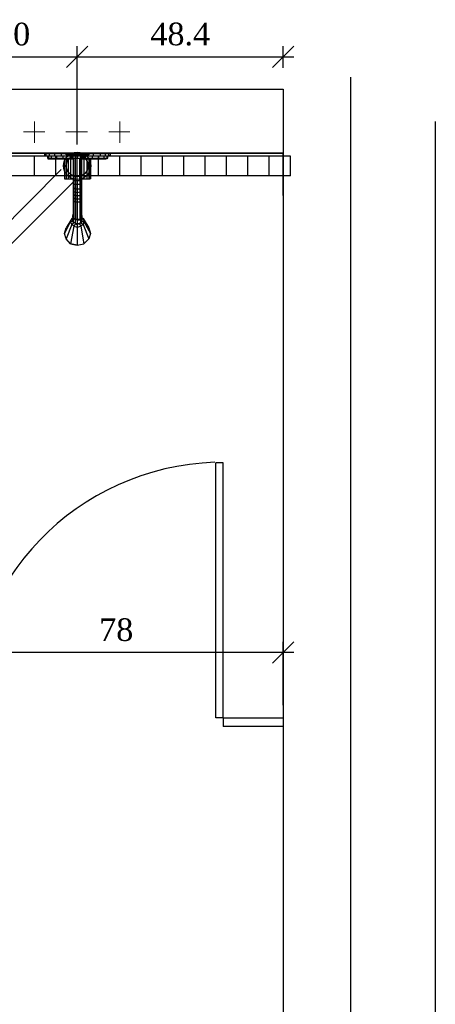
# Model space of a CAD drawing. Header units: millimetres. Extents: x 664 to 730045, y -4 to 80.
# Tile 62 of 78: x 747.71 to 751.61, y 24.39 to 33.61. Entities that reach past the tile are written whole.
import ezdxf

# ---------------------------------------------------------------- set-up
doc = ezdxf.new("R2010")
doc.units = ezdxf.units.MM
doc.header["$MEASUREMENT"] = 0
for name, color, linetype, lineweight in [('Simbolos', 1, 'Continuous', 30), ('SIMBOLOS INT', 8, 'Continuous', 5), ('Simbolos_int', 1, 'Continuous', 30), ('TQ-Seção tubo', 1, 'Continuous', 30)]:
    doc.layers.add(name, color=color, linetype=linetype, lineweight=lineweight)
doc.styles.add('TimesNewRoman', font='times.ttf')
doc.dimstyles.new('UM_25.000000', dxfattribs={"dimtxt": 0.18, "dimasz": 0.2, "dimexe": 0.1, "dimexo": 0.2, "dimgap": 0, "dimtad": 1, "dimtih": 1, "dimtoh": 1, "dimdec": 1, "dimlfac": 25, "dimzin": 0, "dimdsep": 46, "dimtxsty": 'Standard', "dimblk": 'CLOSED', "dimblk1": 'CLOSED', "dimblk2": 'CLOSED', "dimcen": 0.09, "dimdle": 0.1, "dimadec": 1, "dimazin": 2, "dimtfac": 1, "dimtdec": 4, "dimtofl": 0, "dimtmove": 0, "dimatfit": 3, "dimldrblk": 'CLOSED', "dimfxl": 0, "dimtolj": 1, "dimarcsym": 0})

# ---------------------------------------------------------------- blocks, each defined once
blk = doc.blocks.new('_OBLIQUE')
at = {"color": 0, "linetype": 'ByBlock', "lineweight": -2}
blk.add_line((-0.5, -0.5), (0.5, 0.5), dxfattribs=at)
blk = doc.blocks.new('*D56')
at = {"color": 0, "linetype": 'Continuous', "lineweight": -2}
for p, q in [((747.0521, 32.8359), (747.0521, 33.3655)), ((748.2531, 32.4438), (748.2531, 33.3655)), ((746.9521, 33.2655), (748.3531, 33.2655))]:
    blk.add_line(p, q, dxfattribs=at)
at = {"layer": 'Defpoints', "color": 0}
for p in [(748.2531, 33.2655), (747.0521, 32.6359), (748.2531, 32.2438)]:
    blk.add_point(p, dxfattribs=at)
at = {"color": 0, "lineweight": -2, "xscale": 0.2, "yscale": 0.2, "zscale": 0.2, "rotation": 180}
blk.add_blockref('_OBLIQUE', (747.0521, 33.2655), dxfattribs=at)
at = {"color": 0, "lineweight": -2, "xscale": 0.2, "yscale": 0.2, "zscale": 0.2}
blk.add_blockref('_OBLIQUE', (748.2531, 33.2655), dxfattribs=at)
at = {"color": 7, "insert": (747.6526, 33.4773), "char_height": 0.2118, "attachment_point": 5, "rotation": 0.00573, "style": 'TimesNewRoman'}
blk.add_mtext('\\A1;30', dxfattribs=at)
blk = doc.blocks.new('*D57')
at = {"color": 0, "linetype": 'Continuous', "lineweight": -2}
for p, q in [((748.2531, 32.4438), (748.2531, 33.3655)), ((750.1871, 33.1638), (750.1871, 33.3655)), ((748.1531, 33.2655), (750.2871, 33.2655))]:
    blk.add_line(p, q, dxfattribs=at)
at = {"layer": 'Defpoints', "color": 0}
for p in [(750.1871, 33.2655), (750.1871, 32.9638), (748.2531, 32.2438)]:
    blk.add_point(p, dxfattribs=at)
at = {"color": 0, "lineweight": -2, "xscale": 0.2, "yscale": 0.2, "zscale": 0.2, "rotation": 180}
blk.add_blockref('_OBLIQUE', (748.2531, 33.2655), dxfattribs=at)
at = {"color": 0, "lineweight": -2, "xscale": 0.2, "yscale": 0.2, "zscale": 0.2}
blk.add_blockref('_OBLIQUE', (750.1871, 33.2655), dxfattribs=at)
at = {"color": 7, "insert": (749.2201, 33.4773), "char_height": 0.2118, "attachment_point": 5, "rotation": 0.00573, "style": 'TimesNewRoman'}
blk.add_mtext('\\A1;48.4', dxfattribs=at)
blk = doc.blocks.new('*D71')
at = {"color": 0, "linetype": 'Continuous', "lineweight": -2}
for p, q in [((747.0521, 27.1908), (747.0521, 27.7846)), ((750.1871, 27.1908), (750.1871, 27.7846)), ((750.2871, 27.6846), (746.9521, 27.6846))]:
    blk.add_line(p, q, dxfattribs=at)
at = {"layer": 'Defpoints', "color": 0}
for p in [(747.0521, 27.6846), (747.0521, 26.9908), (750.1871, 26.9908)]:
    blk.add_point(p, dxfattribs=at)
at = {"color": 0, "lineweight": -2, "xscale": 0.2, "yscale": 0.2, "zscale": 0.2, "rotation": 180}
blk.add_blockref('_OBLIQUE', (747.0521, 27.6846), dxfattribs=at)
at = {"color": 0, "lineweight": -2, "xscale": 0.2, "yscale": 0.2, "zscale": 0.2}
blk.add_blockref('_OBLIQUE', (750.1871, 27.6846), dxfattribs=at)
at = {"color": 7, "insert": (748.6196, 27.8964), "char_height": 0.2118, "attachment_point": 5, "rotation": 0.00573, "style": 'TimesNewRoman'}
blk.add_mtext('\\A1;78', dxfattribs=at)

msp = doc.modelspace()

# ---------------------------------------------------------------- linework, layer by layer
at = {"color": 7}
for p, q in [((750.8181, 33.0738), (750.8181, 32.6598)), ((730.0771, 32.9638), (750.1871, 32.9638)), ((750.1871, 32.9638), (750.1871, 20.6158)), ((750.8181, 32.6598), (750.8181, 23.9958)), ((751.6131, 32.6598), (751.6131, 23.9958)), ((746.3201, 32.3638), (750.1871, 32.3638)), ((750.1871, 32.3638), (746.3201, 32.3638)), ((750.1871, 31.9648), (750.1871, 32.3638)), ((749.5541, 27.0728), (749.5541, 29.4628)), ((749.6241, 29.4628), (749.5541, 29.4628)), ((749.6241, 27.0728), (749.6241, 29.4628)), ((749.6241, 27.0728), (749.5541, 27.0728)), ((749.6241, 27.0728), (750.1871, 27.0728)), ((749.6241, 27.0728), (749.6241, 26.9908)), ((750.1871, 26.9908), (749.6241, 26.9908))]:
    msp.add_line(p, q, dxfattribs=at)
at = {"color": 1}
for p, q in [((750.2531, 32.3359), (746.2531, 32.3357)), ((747.8531, 32.1518), (747.8531, 32.3358)), ((748.0531, 32.1518), (748.0531, 32.3358)), ((748.2531, 32.1518), (748.2531, 32.3358)), ((748.4531, 32.1518), (748.4531, 32.3358)), ((748.6531, 32.1518), (748.6531, 32.3358)), ((748.8531, 32.1518), (748.8531, 32.3358)), ((749.0531, 32.1518), (749.0531, 32.3358)), ((749.2531, 32.1518), (749.2531, 32.3358)), ((749.4531, 32.1519), (749.4531, 32.3359)), ((749.6531, 32.1519), (749.6531, 32.3359)), ((749.8531, 32.1519), (749.8531, 32.3359)), ((750.0531, 32.1519), (750.0531, 32.3359)), ((750.2531, 32.1519), (750.2531, 32.3359)), ((750.2531, 32.1519), (746.2531, 32.1517))]:
    msp.add_line(p, q, dxfattribs=at)
at = {"color": 8}
for p, q in [((747.9501, 32.3388), (747.9501, 32.3598)), ((747.9501, 32.3598), (747.9621, 32.3598)), ((747.9501, 32.3388), (747.9621, 32.3388)), ((747.9621, 32.3598), (747.9951, 32.3598)), ((747.9621, 32.3388), (747.9621, 32.3598)), ((747.9621, 32.3388), (747.9951, 32.3388)), ((747.9741, 32.3388), (747.9741, 32.3148)), ((747.9741, 32.3148), (747.9831, 32.3148)), ((747.9771, 32.3148), (747.9771, 32.3088)), ((747.9771, 32.3088), (747.9891, 32.3088)), ((747.9831, 32.3388), (747.9831, 32.3148)), ((747.9831, 32.3148), (748.0101, 32.3148)), ((747.9891, 32.3148), (747.9891, 32.3088)), ((747.9891, 32.3088), (748.0131, 32.3088)), ((747.9951, 32.3598), (748.0431, 32.3598)), ((747.9951, 32.3388), (747.9951, 32.3598)), ((747.9951, 32.3388), (748.0431, 32.3388)), ((748.0101, 32.3388), (748.0101, 32.3148)), ((748.0101, 32.3148), (748.0581, 32.3148)), ((748.0131, 32.3148), (748.0131, 32.3088)), ((748.0131, 32.3088), (748.0581, 32.3088)), ((748.0431, 32.3598), (748.1061, 32.3598)), ((748.0431, 32.3388), (748.0431, 32.3598)), ((748.0431, 32.3388), (748.1061, 32.3388)), ((748.0581, 32.3388), (748.0581, 32.3148)), ((748.0581, 32.3148), (748.1181, 32.3148)), ((748.0581, 32.3148), (748.0581, 32.3088)), ((748.0581, 32.3088), (748.1181, 32.3088)), ((748.1061, 32.3598), (748.1511, 32.3598)), ((748.1061, 32.3388), (748.1061, 32.3598)), ((748.1061, 32.3388), (748.1811, 32.3388)), ((748.1181, 32.3388), (748.1181, 32.3148)), ((748.1181, 32.3148), (748.1871, 32.3148)), ((748.1181, 32.3148), (748.1181, 32.3088)), ((748.1181, 32.3088), (748.1871, 32.3088)), ((748.1331, 32.3088), (748.1331, 32.1228)), ((748.1331, 32.3088), (748.1331, 32.1228)), ((748.1511, 32.3478), (748.1511, 32.3598)), ((748.1511, 32.3598), (748.1571, 32.3598)), ((748.1511, 32.3478), (748.1571, 32.3478)), ((748.1511, 32.3088), (748.1511, 32.1228)), ((748.1571, 32.3598), (748.1811, 32.3598)), ((748.1571, 32.3478), (748.1571, 32.3598)), ((748.1571, 32.3478), (748.1811, 32.3478)), ((748.1691, 32.3088), (748.1691, 32.1228)), ((748.1811, 32.3598), (748.2171, 32.3598)), ((748.1811, 32.3478), (748.1811, 32.3598)), ((748.1811, 32.3478), (748.2171, 32.3478)), ((748.1811, 32.3388), (748.1811, 32.3478)), ((748.1811, 32.3388), (748.1901, 32.3388)), ((748.1871, 32.3388), (748.1871, 32.3148)), ((748.1871, 32.3148), (748.1901, 32.3148)), ((748.1871, 32.3148), (748.1871, 32.3088)), ((748.1871, 32.3088), (748.2171, 32.3088)), ((748.1901, 32.3478), (748.1901, 32.3148)), ((748.1901, 32.3148), (748.1991, 32.3148)), ((748.1901, 32.3088), (748.1901, 32.1228)), ((748.1991, 32.3478), (748.1991, 32.3148)), ((748.1991, 32.3148), (748.2141, 32.3148)), ((748.2141, 32.3478), (748.2141, 32.3148)), ((748.2141, 32.3148), (748.2351, 32.3148)), ((748.2171, 32.3598), (748.2531, 32.3598)), ((748.2171, 32.3478), (748.2171, 32.3598)), ((748.2171, 32.3478), (748.2531, 32.3478)), ((748.2171, 32.3148), (748.2171, 32.1048)), ((748.2231, 32.1048), (748.2231, 32.3148)), ((748.2351, 32.3478), (748.2351, 32.3148)), ((748.2351, 32.3148), (748.2531, 32.3148)), ((748.2381, 32.1048), (748.2381, 32.3148)), ((748.2531, 32.3598), (748.2951, 32.3598)), ((748.2531, 32.3478), (748.2531, 32.3598)), ((748.2531, 32.3478), (748.2951, 32.3478)), ((748.2531, 32.3478), (748.2531, 32.3148)), ((748.2531, 32.3148), (748.2831, 32.3148)), ((748.2531, 32.1048), (748.2531, 32.3148)), ((748.2771, 32.1048), (748.2771, 32.3148)), ((748.2831, 32.3478), (748.2831, 32.3148)), ((748.2831, 32.3148), (748.2981, 32.3148)), ((748.2921, 32.1048), (748.2921, 32.3148)), ((748.2951, 32.3598), (748.3311, 32.3598)), ((748.2951, 32.3478), (748.2951, 32.3598)), ((748.2951, 32.3478), (748.3311, 32.3478)), ((748.2951, 32.3148), (748.2951, 32.1048)), ((748.2951, 32.3088), (748.3281, 32.3088)), ((748.2981, 32.3478), (748.2981, 32.3148)), ((748.2981, 32.3148), (748.3101, 32.3148)), ((748.3101, 32.3478), (748.3101, 32.3148)), ((748.3161, 32.3148), (748.3101, 32.3148)), ((748.3161, 32.3478), (748.3161, 32.3148)), ((748.3161, 32.3388), (748.3311, 32.3388)), ((748.3161, 32.3148), (748.3281, 32.3148)), ((748.3161, 32.3088), (748.3161, 32.1228)), ((748.3281, 32.3388), (748.3281, 32.3148)), ((748.3281, 32.3148), (748.3941, 32.3148)), ((748.3281, 32.3148), (748.3281, 32.3088)), ((748.3281, 32.3088), (748.3941, 32.3088)), ((748.3311, 32.3598), (748.3551, 32.3598)), ((748.3311, 32.3478), (748.3311, 32.3598)), ((748.3311, 32.3478), (748.3551, 32.3478)), ((748.3311, 32.3388), (748.3311, 32.3478)), ((748.3311, 32.3388), (748.4061, 32.3388)), ((748.3431, 32.3088), (748.3431, 32.1228)), ((748.3641, 32.3598), (748.3551, 32.3598)), ((748.3551, 32.3478), (748.3551, 32.3598)), ((748.3641, 32.3478), (748.3551, 32.3478)), ((748.3641, 32.3598), (748.3641, 32.3478)), ((748.3641, 32.3598), (748.4061, 32.3598)), ((748.3641, 32.3088), (748.3641, 32.1228)), ((748.3761, 32.3088), (748.3761, 32.1228)), ((748.3791, 32.3088), (748.3791, 32.1228)), ((748.3941, 32.3388), (748.3941, 32.3148)), ((748.3941, 32.3148), (748.4541, 32.3148)), ((748.3941, 32.3148), (748.3941, 32.3088)), ((748.3941, 32.3088), (748.4511, 32.3088)), ((748.4061, 32.3598), (748.4721, 32.3598)), ((748.4061, 32.3388), (748.4061, 32.3598)), ((748.4061, 32.3388), (748.4721, 32.3388)), ((748.4511, 32.3148), (748.4511, 32.3088)), ((748.4511, 32.3088), (748.4991, 32.3088)), ((748.4541, 32.3388), (748.4541, 32.3148)), ((748.4541, 32.3148), (748.5021, 32.3148)), ((748.4721, 32.3598), (748.5201, 32.3598)), ((748.4721, 32.3388), (748.4721, 32.3598)), ((748.4721, 32.3388), (748.5201, 32.3388)), ((748.4991, 32.3148), (748.4991, 32.3088)), ((748.4991, 32.3088), (748.5231, 32.3088)), ((748.5021, 32.3388), (748.5021, 32.3148)), ((748.5021, 32.3148), (748.5321, 32.3148)), ((748.5201, 32.3598), (748.5501, 32.3598)), ((748.5201, 32.3388), (748.5201, 32.3598)), ((748.5201, 32.3388), (748.5501, 32.3388)), ((748.5231, 32.3148), (748.5231, 32.3088)), ((748.5351, 32.3088), (748.5231, 32.3088)), ((748.5321, 32.3388), (748.5321, 32.3148)), ((748.5381, 32.3148), (748.5321, 32.3148)), ((748.5351, 32.3148), (748.5351, 32.3088)), ((748.5381, 32.3388), (748.5381, 32.3148)), ((748.5621, 32.3598), (748.5501, 32.3598)), ((748.5501, 32.3388), (748.5501, 32.3598)), ((748.5621, 32.3388), (748.5501, 32.3388)), ((748.5621, 32.3598), (748.5621, 32.3388)), ((748.1331, 32.1228), (748.1511, 32.1228)), ((748.1511, 32.1228), (748.1691, 32.1228)), ((748.1691, 32.1228), (748.1901, 32.1228)), ((748.1901, 32.1228), (748.2171, 32.1228)), ((748.2171, 32.1048), (748.2171, 32.0718)), ((748.2171, 32.1048), (748.2231, 32.1048)), ((748.2381, 32.1048), (748.2231, 32.1048)), ((748.2231, 32.1048), (748.2231, 32.0688)), ((748.2531, 32.1048), (748.2381, 32.1048)), ((748.2381, 32.1048), (748.2381, 32.0688)), ((748.2771, 32.1048), (748.2531, 32.1048)), ((748.2531, 32.1048), (748.2531, 32.0688)), ((748.2921, 32.1048), (748.2771, 32.1048)), ((748.2771, 32.1048), (748.2771, 32.0688)), ((748.2951, 32.1048), (748.2921, 32.1048)), ((748.2921, 32.1048), (748.2921, 32.0688)), ((748.2951, 32.1228), (748.3161, 32.1228)), ((748.2951, 32.1048), (748.2951, 32.0718)), ((748.3161, 32.1228), (748.3431, 32.1228)), ((748.3431, 32.1228), (748.3641, 32.1228)), ((748.3641, 32.1228), (748.3761, 32.1228)), ((748.3791, 32.1228), (748.3761, 32.1228)), ((748.2171, 32.0718), (748.2171, 32.0388)), ((748.2171, 32.0718), (748.2231, 32.0688)), ((748.2171, 32.0388), (748.2231, 32.0358)), ((748.2171, 32.0388), (748.2171, 32.0088)), ((748.2381, 32.0688), (748.2231, 32.0688)), ((748.2231, 32.0688), (748.2231, 32.0358)), ((748.2381, 32.0268), (748.2231, 32.0358)), ((748.2231, 32.0358), (748.2231, 31.9968)), ((748.2531, 32.0688), (748.2381, 32.0688)), ((748.2381, 32.0688), (748.2381, 32.0268)), ((748.2531, 32.0268), (748.2381, 32.0268)), ((748.2381, 32.0268), (748.2381, 31.9968)), ((748.2771, 32.0688), (748.2531, 32.0688)), ((748.2531, 32.0688), (748.2531, 32.0268)), ((748.2771, 32.0268), (748.2531, 32.0268)), ((748.2531, 32.0268), (748.2531, 31.9908)), ((748.2921, 32.0688), (748.2771, 32.0688)), ((748.2771, 32.0688), (748.2771, 32.0268)), ((748.2921, 32.0358), (748.2771, 32.0268)), ((748.2771, 32.0268), (748.2771, 31.9968)), ((748.2951, 32.0718), (748.2921, 32.0688)), ((748.2921, 32.0688), (748.2921, 32.0358)), ((748.2951, 32.0388), (748.2921, 32.0358)), ((748.2921, 32.0358), (748.2921, 31.9968)), ((748.2951, 32.0718), (748.2951, 32.0388)), ((748.2951, 32.0388), (748.2951, 32.0088)), ((748.2171, 32.0088), (748.2171, 31.9758)), ((748.2171, 32.0088), (748.2231, 31.9968)), ((748.2171, 31.9758), (748.2171, 31.9518)), ((748.2171, 31.9758), (748.2231, 31.9758)), ((748.2171, 31.9518), (748.2171, 31.9278)), ((748.2171, 31.9518), (748.2231, 31.9428)), ((748.2171, 31.9278), (748.2171, 31.7718)), ((748.2171, 31.9278), (748.2231, 31.9158)), ((748.2381, 31.9968), (748.2231, 31.9968)), ((748.2231, 31.9968), (748.2231, 31.9758)), ((748.2381, 31.9638), (748.2231, 31.9758)), ((748.2231, 31.9758), (748.2231, 31.9428)), ((748.2381, 31.9308), (748.2231, 31.9428)), ((748.2231, 31.9428), (748.2231, 31.9158)), ((748.2531, 31.9908), (748.2381, 31.9968)), ((748.2381, 31.9968), (748.2381, 31.9638)), ((748.2531, 31.9638), (748.2381, 31.9638)), ((748.2381, 31.9638), (748.2381, 31.9308)), ((748.2531, 31.9308), (748.2381, 31.9308)), ((748.2381, 31.9308), (748.2381, 31.9038)), ((748.2771, 31.9968), (748.2531, 31.9908)), ((748.2531, 31.9908), (748.2531, 31.9638)), ((748.2771, 31.9638), (748.2531, 31.9638)), ((748.2531, 31.9638), (748.2531, 31.9308)), ((748.2771, 31.9308), (748.2531, 31.9308)), ((748.2531, 31.9308), (748.2531, 31.9038)), ((748.2921, 31.9968), (748.2771, 31.9968)), ((748.2771, 31.9968), (748.2771, 31.9638)), ((748.2921, 31.9758), (748.2771, 31.9638)), ((748.2771, 31.9638), (748.2771, 31.9308)), ((748.2921, 31.9428), (748.2771, 31.9308)), ((748.2771, 31.9308), (748.2771, 31.9038)), ((748.2951, 32.0088), (748.2921, 31.9968)), ((748.2921, 31.9968), (748.2921, 31.9758)), ((748.2951, 31.9758), (748.2921, 31.9758)), ((748.2921, 31.9758), (748.2921, 31.9428)), ((748.2951, 31.9518), (748.2921, 31.9428)), ((748.2921, 31.9428), (748.2921, 31.9158)), ((748.2951, 31.9278), (748.2921, 31.9158)), ((748.2951, 32.0088), (748.2951, 31.9758)), ((748.2951, 31.9758), (748.2951, 31.9518)), ((748.2951, 31.9518), (748.2951, 31.9278)), ((748.2951, 31.9278), (748.2951, 31.7718)), ((748.2381, 31.9038), (748.2231, 31.9158)), ((748.2231, 31.9158), (748.2231, 31.7538)), ((748.2531, 31.9038), (748.2381, 31.9038)), ((748.2381, 31.9038), (748.2381, 31.7418)), ((748.2771, 31.9038), (748.2531, 31.9038)), ((748.2531, 31.9038), (748.2531, 31.7418)), ((748.2921, 31.9158), (748.2771, 31.9038)), ((748.2771, 31.9038), (748.2771, 31.7418)), ((748.2921, 31.9158), (748.2921, 31.7538)), ((748.2021, 31.7508), (748.1511, 31.6638)), ((748.1901, 31.7238), (748.2021, 31.7508)), ((748.2021, 31.7508), (748.2141, 31.7598)), ((748.2141, 31.7418), (748.2021, 31.7508)), ((748.2141, 31.7718), (748.2171, 31.7898)), ((748.2171, 31.7538), (748.2141, 31.7718)), ((748.2141, 31.7718), (748.2141, 31.7388)), ((748.2171, 31.7178), (748.2141, 31.7388)), ((748.2171, 31.7898), (748.2171, 31.7538)), ((748.2171, 31.7718), (748.2231, 31.7538)), ((748.2171, 31.7538), (748.2231, 31.7598)), ((748.2351, 31.7388), (748.2171, 31.7538)), ((748.2171, 31.7538), (748.2171, 31.7178)), ((748.2171, 31.7538), (748.2291, 31.7538)), ((748.2381, 31.7418), (748.2231, 31.7538)), ((748.2291, 31.7418), (748.2291, 31.7508)), ((748.2291, 31.7508), (748.2291, 31.7418)), ((748.2531, 31.7358), (748.2351, 31.7388)), ((748.2351, 31.7388), (748.2351, 31.7058)), ((748.2531, 31.7418), (748.2381, 31.7418)), ((748.2771, 31.7418), (748.2531, 31.7418)), ((748.2531, 31.7418), (748.2531, 31.7358)), ((748.2531, 31.7358), (748.2831, 31.7388)), ((748.2531, 31.7358), (748.2531, 31.7028)), ((748.2921, 31.7538), (748.2771, 31.7418)), ((748.2771, 31.7418), (748.2831, 31.7388)), ((748.2951, 31.7538), (748.2831, 31.7388)), ((748.2831, 31.7388), (748.2831, 31.7058)), ((748.2951, 31.7538), (748.2861, 31.7538)), ((748.2861, 31.7508), (748.2861, 31.7418)), ((748.2861, 31.7508), (748.2861, 31.7418)), ((748.2951, 31.7718), (748.2921, 31.7538)), ((748.2921, 31.7598), (748.2951, 31.7538)), ((748.2951, 31.7898), (748.2981, 31.7718)), ((748.2951, 31.7898), (748.2951, 31.7538)), ((748.2981, 31.7718), (748.2951, 31.7538)), ((748.2951, 31.7538), (748.2951, 31.7178)), ((748.2981, 31.7388), (748.2951, 31.7178)), ((748.2981, 31.7718), (748.2981, 31.7388)), ((748.2981, 31.7598), (748.3101, 31.7508)), ((748.2981, 31.7418), (748.3101, 31.7508)), ((748.3101, 31.7508), (748.3641, 31.6638)), ((748.3101, 31.7508), (748.3161, 31.7238)), ((748.1901, 31.7238), (748.1331, 31.6098)), ((748.1331, 31.6098), (748.1511, 31.6638)), ((748.1331, 31.6098), (748.1511, 31.6638)), ((748.2021, 31.6938), (748.1511, 31.5588)), ((748.2021, 31.6938), (748.1901, 31.7238)), ((748.2171, 31.7238), (748.1901, 31.7238)), ((748.2231, 31.6788), (748.1901, 31.5138)), ((748.2291, 31.7118), (748.2021, 31.6938)), ((748.2231, 31.6788), (748.2021, 31.6938)), ((748.2351, 31.7058), (748.2171, 31.7178)), ((748.2381, 31.7028), (748.2231, 31.6788)), ((748.2231, 31.6788), (748.2531, 31.6698)), ((748.2351, 31.7058), (748.2531, 31.7028)), ((748.2381, 31.7028), (748.2381, 31.7058)), ((748.2381, 31.7028), (748.2531, 31.6938)), ((748.2531, 31.7028), (748.2831, 31.7058)), ((748.2531, 31.6938), (748.2711, 31.7028)), ((748.2531, 31.6938), (748.2531, 31.6698)), ((748.2531, 31.6698), (748.2861, 31.6788)), ((748.2531, 31.6698), (748.2531, 31.5018)), ((748.2771, 31.7058), (748.2711, 31.7028)), ((748.2711, 31.7028), (748.2861, 31.6788)), ((748.2951, 31.7178), (748.2831, 31.7058)), ((748.2861, 31.7118), (748.3101, 31.6938)), ((748.3101, 31.6938), (748.2861, 31.6788)), ((748.2861, 31.6788), (748.3161, 31.5138)), ((748.2951, 31.7238), (748.3161, 31.7238)), ((748.3161, 31.7238), (748.3101, 31.6938)), ((748.3101, 31.6938), (748.3641, 31.5588)), ((748.3161, 31.7238), (748.3791, 31.6098)), ((748.3641, 31.6638), (748.3791, 31.6098)), ((748.3641, 31.6638), (748.3791, 31.6098)), ((748.1511, 31.5588), (748.1331, 31.6098)), ((748.1511, 31.5588), (748.1331, 31.6098)), ((748.1901, 31.5138), (748.1511, 31.5588)), ((748.1901, 31.5138), (748.1511, 31.5588)), ((748.3641, 31.5588), (748.3161, 31.5138)), ((748.3641, 31.5588), (748.3161, 31.5138)), ((748.3791, 31.6098), (748.3641, 31.5588)), ((748.3791, 31.6098), (748.3641, 31.5588)), ((748.1901, 31.5138), (748.2531, 31.5018)), ((748.2531, 31.5018), (748.1901, 31.5138)), ((748.2531, 31.5018), (748.3161, 31.5138)), ((748.2531, 31.5018), (748.3161, 31.5138))]:
    msp.add_line(p, q, dxfattribs=at)
at = {"color": 7}
msp.add_arc((749.6241, 27.0728), 2.3947, 91.9048, 180, dxfattribs=at)
at = {"layer": 'Simbolos'}
msp.add_circle((748.2531, 32.2438), 0.1272, dxfattribs=at)
at = {"layer": 'SIMBOLOS INT', "linetype": 'Continuous'}
for p, q in [((747.8541, 32.4588), (747.8541, 32.6598)), ((748.2531, 32.4588), (748.2531, 32.6598)), ((748.6521, 32.4588), (748.6521, 32.6598)), ((747.9501, 32.5638), (747.7491, 32.5638)), ((747.8541, 32.5638), (747.9501, 32.5638)), ((748.3491, 32.5638), (748.1481, 32.5638)), ((748.2531, 32.5638), (748.3491, 32.5638)), ((748.7481, 32.5638), (748.5501, 32.5638)), ((748.6521, 32.5638), (748.7481, 32.5638))]:
    msp.add_line(p, q, dxfattribs=at)
at = {"layer": 'Simbolos_int'}
msp.add_circle((748.2531, 32.2438), 0.1022, dxfattribs=at)
at = {"layer": 'TQ-Seção tubo'}
for p, q in [((748.1041, 32.2084), (742.8031, 26.9062)), ((748.2181, 32.0952), (742.9161, 26.793))]:
    msp.add_line(p, q, dxfattribs=at)

# ---------------------------------------------------------------- dimensions: what is measured, and where the dimension line sits
at = {"linetype": 'Continuous'}
for base, p1, p2, picture, middle, turn in [((748.2531, 33.2655), (747.0521, 32.6359), (748.2531, 32.2438), '*D56', (747.6526, 33.4773), 0.00573), ((750.187148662, 33.2654747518), (748.253148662, 32.2437747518), (750.187148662, 32.9637747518), '*D57', (749.220148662, 33.4772747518), 0.005729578)]:
    dim = msp.add_linear_dim(base=base, p1=p1, p2=p2, dimstyle='UM_25.000000', override={"dimtxt": 0.2118, "dimasz": 0.2, "dimexe": 0.1, "dimexo": 0.2, "dimtad": 1, "dimtih": 0, "dimtoh": 0, "dimdec": 1, "dimlfac": 25, "dimzin": 8, "dimtxsty": 'TimesNewRoman', "dimblk": 'OBLIQUE', "dimblk1": 'OBLIQUE', "dimblk2": 'OBLIQUE', "dimsah": 1, "dimdle": 0.1, "dimse1": 0, "dimse2": 0, "dimclrt": 7, "dimadec": 1, "dimazin": 3, "dimtmove": 2, "dimldrblk": 'OBLIQUE'}, dxfattribs=at)
    dim.commit()
    dim.dimension.update_dxf_attribs({"geometry": picture, "text_midpoint": middle, "dimtype": 160, "text_rotation": turn})
dim = msp.add_linear_dim(base=(747.0521, 27.6846), p1=(750.1871, 26.9908), p2=(747.0521, 26.9908), text='78', dimstyle='UM_25.000000', override={"dimtxt": 0.2118, "dimasz": 0.2, "dimexe": 0.1, "dimexo": 0.2, "dimtad": 1, "dimtih": 0, "dimtoh": 0, "dimdec": 1, "dimlfac": 25, "dimzin": 8, "dimtxsty": 'TimesNewRoman', "dimblk": 'OBLIQUE', "dimblk1": 'OBLIQUE', "dimblk2": 'OBLIQUE', "dimsah": 1, "dimdle": 0.1, "dimse1": 0, "dimse2": 0, "dimclrt": 7, "dimadec": 1, "dimazin": 3, "dimtmove": 2, "dimldrblk": 'OBLIQUE'}, dxfattribs=at)
dim.commit()
dim.dimension.update_dxf_attribs({"geometry": '*D71', "text_midpoint": (748.6196, 27.8964), "dimtype": 160, "text_rotation": 0.00573})

doc.saveas('drawing.dxf')
